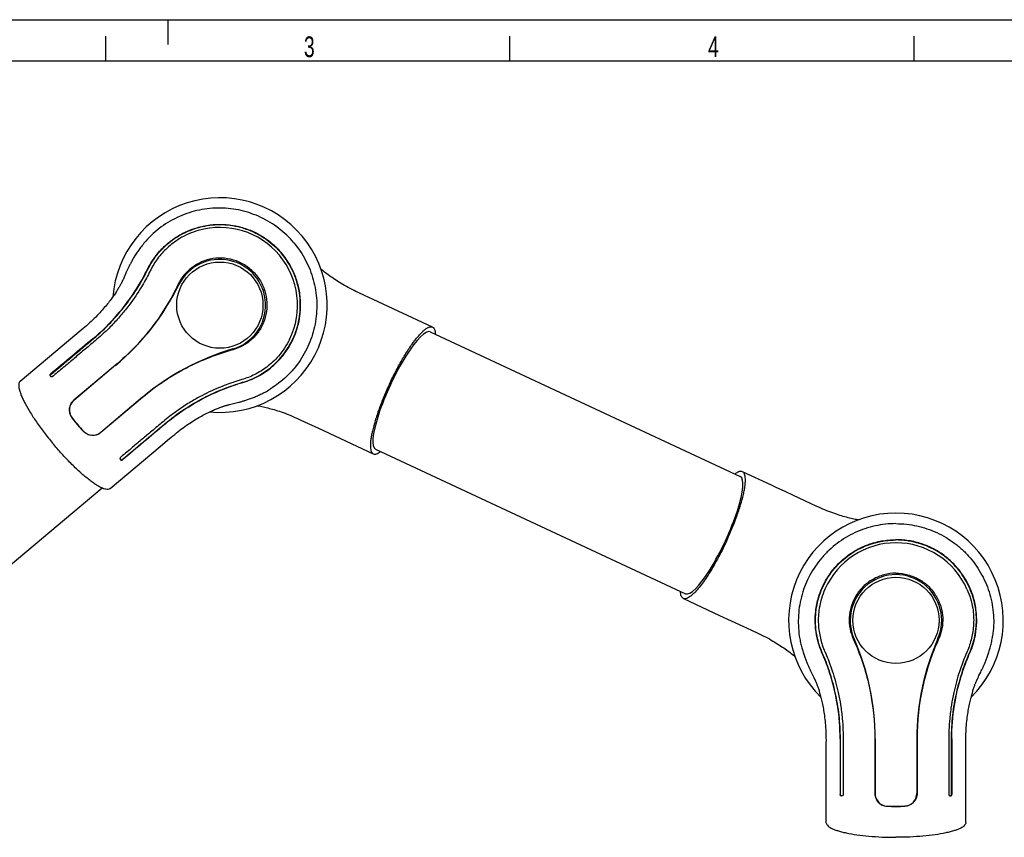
# Model space of a CAD drawing. Extents: x 0 to 420, y 0 to 297.
# Tile 5 of 10: x 112 to 231, y 198 to 297. Entities that reach past the tile are written whole.
import ezdxf

# ---------------------------------------------------------------- set-up
doc = ezdxf.new("R2010")
doc.units = 0
doc.header["$LTSCALE"] = 23.1
for name, color, linetype in [('102183_DXF_CONTINUOUS_LINE', 7, 'CONTINUOUS'), ('102187_DXF_CONTINUOUS_LINE', 7, 'CONTINUOUS'), ('102352_DXF_FORMAT', 7, 'CONTINUOUS'), ('105-5475-01_DXF_CONTINUOUS', 7, 'CONTINUOUS'), ('105-5475-02_DXF_CONTINUOUS', 7, 'CONTINUOUS')]:
    doc.layers.add(name, color=color, linetype=linetype)
doc.styles.get("Standard").update_dxf_attribs({"font": 'txt', "width": 0.7})

msp = doc.modelspace()

# ---------------------------------------------------------------- linework, layer by layer
at = {"layer": '102183_DXF_CONTINUOUS_LINE', "color": 7, "linetype": 'CONTINUOUS'}
msp.add_line((122.07, 240.49), (76.18, 201.99), dxfattribs=at)
at = {"layer": '102187_DXF_CONTINUOUS_LINE', "color": 7, "linetype": 'CONTINUOUS'}
for p, q in [((161.62, 259.34), (199.03, 241.9)), ((155.03, 245.2), (192.44, 227.76))]:
    msp.add_line(p, q, dxfattribs=at)
at = {"layer": '102352_DXF_FORMAT', "color": 7, "linetype": 'CONTINUOUS'}
for p, q in [((0, 297), (420, 297)), ((130, 294), (130, 297)), ((122.5, 292), (122.5, 295)), ((171.25, 292), (171.25, 295)), ((220, 292), (220, 295)), ((415, 292), (25, 292))]:
    msp.add_line(p, q, dxfattribs=at)
at = {"layer": '105-5475-01_DXF_CONTINUOUS', "color": 7, "linetype": 'CONTINUOUS'}
for p, q in [((124.9, 266.41), (124.71, 265.96)), ((124.96, 266.54), (124.9, 266.41)), ((125.03, 266.69), (124.96, 266.54)), ((124.65, 265.82), (124.61, 265.72)), ((124.71, 265.96), (124.65, 265.82)), ((153.68, 263.75), (152.92, 264.11)), ((154.74, 263.26), (153.68, 263.75)), ((161.9, 259.92), (154.74, 263.26)), ((117.98, 258.26), (112.16, 253.37)), ((123.66, 255.33), (118.62, 251.1)), ((123.67, 255.31), (118.64, 251.08)), ((116.16, 254.04), (116.06, 253.95)), ((126.91, 251.45), (121.88, 247.22)), ((126.93, 251.43), (121.89, 247.21)), ((137.58, 250.62), (138.05, 250.73)), ((138.05, 250.73), (138.2, 250.77)), ((138.2, 250.77), (138.36, 250.81)), ((138.36, 250.81), (138.53, 250.85)), ((137.23, 250.53), (137.33, 250.56)), ((137.33, 250.56), (137.43, 250.58)), ((137.43, 250.58), (137.58, 250.62)), ((148.14, 247.71), (154.76, 244.62)), ((129.06, 245.52), (129.95, 246.27)), ((129.95, 246.27), (130.59, 246.81)), ((123.01, 240.44), (129.06, 245.52)), ((124.35, 244.27), (124.26, 244.19))]:
    msp.add_line(p, q, dxfattribs=at)
for points in [[(127.31, 270.29), (127.19, 270.16), (127.08, 270.03), (126.98, 269.9), (126.88, 269.78), (126.78, 269.65), (126.69, 269.53), (126.6, 269.41), (126.51, 269.29), (126.42, 269.17), (126.34, 269.05), (126.26, 268.94), (126.19, 268.82), (126.11, 268.71), (126.04, 268.6), (125.97, 268.49), (125.91, 268.38), (125.84, 268.27), (125.78, 268.16), (125.72, 268.06), (125.66, 267.95), (125.61, 267.85), (125.55, 267.75), (125.5, 267.65), (125.45, 267.56), (125.4, 267.46), (125.35, 267.37), (125.31, 267.28), (125.26, 267.19), (125.22, 267.1), (125.18, 267.01), (125.14, 266.93), (125.1, 266.85), (125.03, 266.69)], [(152.92, 264.11), (152.67, 264.22), (152.44, 264.34), (152.2, 264.45), (151.97, 264.57), (151.74, 264.69), (151.52, 264.81), (151.3, 264.93), (151.09, 265.06), (150.88, 265.18), (150.68, 265.3), (150.49, 265.42), (150.31, 265.54), (150.13, 265.65), (149.95, 265.77), (149.78, 265.89), (149.62, 266), (149.46, 266.11), (149.31, 266.22), (149.16, 266.33), (149.02, 266.44), (148.88, 266.54), (148.75, 266.65), (148.62, 266.75), (148.49, 266.86), (148.46, 266.88)], [(124.61, 265.72), (124.56, 265.63), (124.54, 265.59), (124.52, 265.54), (124.5, 265.49), (124.48, 265.44), (124.45, 265.39), (124.43, 265.34), (124.4, 265.29), (124.37, 265.23), (124.34, 265.17), (124.3, 265.1), (124.27, 265.04), (124.23, 264.96), (124.18, 264.89), (124.14, 264.81), (124.09, 264.73), (124.04, 264.64), (123.98, 264.55), (123.92, 264.45), (123.86, 264.35), (123.79, 264.25), (123.72, 264.14), (123.65, 264.03), (123.57, 263.91), (123.49, 263.79), (123.4, 263.67), (123.31, 263.54), (123.21, 263.41), (123.12, 263.27), (123.01, 263.14), (122.91, 263), (122.8, 262.86), (122.68, 262.72), (122.56, 262.57), (122.44, 262.42), (122.31, 262.27), (122.18, 262.12), (122.04, 261.96), (121.9, 261.8), (121.75, 261.63), (121.6, 261.47), (121.43, 261.3), (121.27, 261.13), (121.09, 260.95), (120.91, 260.78), (120.73, 260.61), (120.54, 260.43), (120.35, 260.26), (120.15, 260.09), (119.95, 259.91), (119.75, 259.74), (119.53, 259.56), (117.98, 258.26)], [(138.53, 250.85), (138.61, 250.88), (138.7, 250.9), (138.79, 250.92), (138.89, 250.95), (138.98, 250.98), (139.08, 251.01), (139.18, 251.04), (139.28, 251.07), (139.39, 251.1), (139.49, 251.14), (139.6, 251.17), (139.71, 251.21), (139.82, 251.25), (139.94, 251.29), (140.05, 251.33), (140.17, 251.38), (140.29, 251.43), (140.41, 251.47), (140.53, 251.53), (140.66, 251.58), (140.78, 251.63), (140.91, 251.69), (141.04, 251.75), (141.17, 251.81), (141.31, 251.88), (141.44, 251.95), (141.58, 252.02), (141.72, 252.09), (141.86, 252.17), (142, 252.25), (142.14, 252.34), (142.3, 252.43)], [(130.59, 246.81), (130.8, 246.98), (131, 247.15), (131.21, 247.32), (131.41, 247.47), (131.62, 247.63), (131.82, 247.78), (132.02, 247.93), (132.23, 248.07), (132.42, 248.2), (132.62, 248.33), (132.81, 248.46), (132.99, 248.58), (133.18, 248.69), (133.36, 248.8), (133.53, 248.9), (133.7, 249), (133.87, 249.1), (134.03, 249.19), (134.2, 249.28), (134.35, 249.36), (134.51, 249.44), (134.66, 249.52), (134.81, 249.59), (134.95, 249.66), (135.1, 249.73), (135.23, 249.79), (135.37, 249.85), (135.49, 249.91), (135.61, 249.96), (135.73, 250.02), (135.85, 250.06), (135.96, 250.11), (136.07, 250.15), (136.17, 250.19), (136.26, 250.23), (136.35, 250.26), (136.44, 250.29), (136.52, 250.32), (136.59, 250.34), (136.67, 250.37), (136.74, 250.39), (136.8, 250.41), (136.86, 250.43), (136.92, 250.45), (136.98, 250.46), (137.03, 250.48), (137.08, 250.49), (137.13, 250.51), (137.18, 250.52), (137.23, 250.53)], [(140.79, 250.44), (140.84, 250.44), (140.99, 250.41), (141.16, 250.37), (141.33, 250.34), (141.5, 250.3), (141.67, 250.26), (141.85, 250.22), (142.03, 250.17), (142.22, 250.12), (142.41, 250.07), (142.6, 250.02), (142.81, 249.96), (143.01, 249.89), (143.22, 249.83), (143.44, 249.76), (143.66, 249.68), (143.88, 249.6), (144.12, 249.52), (144.35, 249.43), (144.59, 249.34), (144.82, 249.24), (145.06, 249.14), (145.3, 249.03), (145.54, 248.92), (145.79, 248.81), (146.03, 248.69), (148.14, 247.71)]]:
    msp.add_lwpolyline(points, dxfattribs=at)
msp.add_circle((136.25, 262.57), 5.2, dxfattribs=at)
for centre, radius, start, end in [((136.25, 262.57), 12.95, 264.4521, 175.5479), ((136.25, 262.57), 9.37, 40.0038, 106.1448), ((136.25, 262.57), 9.37, 333.8552, 39.9962), ((136.25, 262.57), 5.52, 286.5124, 153.4876), ((104.35, 278.33), 30.06, 309.9977, 333.7368), ((146.23, 228.42), 30.06, 106.2632, 130.0023), ((115.97, 254.08), 0.183, 206.6406, 215.6921), ((115.98, 254.12), 0.214, 220.0097, 222.3259), ((119.61, 249.92), 1.52, 130, 216.8981), ((135.42, 261.87), 21.35, 217.0917, 222.9083), ((134.39, 261.02), 20, 216.8981, 223.1019), ((120.9, 248.39), 1.52, 223.1019, 310), ((124.41, 244.08), 0.214, 217.6741, 219.9903)]:
    msp.add_arc(centre, radius, start, end, dxfattribs=at)
msp.add_ellipse((158.33, 252.27), major_axis=(3.3, 7.07), ratio=0.212557, start_param=0, end_param=3.141593, dxfattribs=at)
for points, knots in [([(145.19, 270.07), (144.65, 270.72), (143.42, 271.9), (141.24, 273.23), (139.23, 273.93), (137.57, 274.22), (135.88, 274.33), (133.76, 274.13), (131.74, 273.48), (130.23, 272.71), (128.81, 271.79), (127.87, 270.92), (127.31, 270.29)], [0, 0, 0, 0, 0.124952, 0.249907, 0.374863, 0.437431, 0.499999, 0.624954, 0.749909, 0.812477, 0.875045, 1, 1, 1, 1]), ([(127.53, 266.91), (127.69, 267.24), (128.06, 267.88), (128.8, 268.91), (129.74, 269.87), (130.96, 270.8), (132.19, 271.47), (133.6, 271.98), (135.02, 272.28), (136.61, 272.35), (138.19, 272.16), (139.72, 271.72), (141.18, 271.03), (142.28, 270.25), (143.12, 269.49), (143.52, 269.06), (143.71, 268.83)], [0, 0, 0, 0, 0.057384, 0.115006, 0.196507, 0.265858, 0.352158, 0.41307, 0.498305, 0.577687, 0.65904, 0.745439, 0.824064, 0.908588, 0.954186, 1, 1, 1, 1]), ([(127.55, 266.88), (127.7, 267.18), (128.04, 267.79), (128.89, 268.99), (130.28, 270.35), (131.99, 271.36), (133.52, 271.91), (135.12, 272.28), (137.2, 272.34), (139.25, 271.87), (140.77, 271.19), (141.85, 270.53), (142.83, 269.74), (143.41, 269.13), (143.68, 268.81)], [0, 0, 0, 0, 0.052855, 0.108798, 0.228278, 0.353136, 0.416537, 0.480339, 0.608749, 0.738351, 0.80361, 0.869008, 0.934486, 1, 1, 1, 1]), ([(133.64, 271.57), (132.86, 271.35), (131.51, 270.76), (129.89, 269.53), (128.89, 268.42), (128.25, 267.48), (127.98, 266.98), (127.85, 266.72)], [0, 0, 0, 0, 0.312013, 0.561363, 0.781044, 0.88863, 1, 1, 1, 1]), ([(145.19, 270.07), (145.73, 269.43), (146.68, 268.01), (147.61, 265.64), (147.95, 263.54), (147.95, 261.85), (147.76, 260.17), (147.2, 258.12), (146.21, 256.23), (145.19, 254.88), (144.03, 253.65), (143.02, 252.87), (142.3, 252.43)], [0, 0, 0, 0, 0.124952, 0.249907, 0.374863, 0.437431, 0.499999, 0.624954, 0.749909, 0.812477, 0.875045, 1, 1, 1, 1]), ([(138.98, 253.26), (139.3, 253.35), (139.96, 253.58), (141.29, 254.22), (142.87, 255.34), (144.17, 256.86), (144.97, 258.26), (145.61, 259.77), (146.03, 261.82), (145.93, 263.91), (145.52, 265.53), (145.06, 266.71), (144.45, 267.81), (143.95, 268.49), (143.68, 268.81)], [0, 0, 0, 0, 0.052855, 0.108798, 0.228278, 0.353136, 0.416537, 0.480339, 0.608749, 0.738351, 0.80361, 0.869008, 0.934486, 1, 1, 1, 1]), ([(139, 253.23), (139.36, 253.34), (140.06, 253.58), (141.19, 254.14), (142.31, 254.9), (143.43, 255.93), (144.3, 257.03), (145.06, 258.33), (145.6, 259.68), (145.94, 261.23), (146.03, 262.82), (145.86, 264.41), (145.43, 265.96), (144.86, 267.18), (144.26, 268.14), (143.9, 268.61), (143.71, 268.83)], [0, 0, 0, 0, 0.057384, 0.115006, 0.196507, 0.265858, 0.352158, 0.41307, 0.498305, 0.577687, 0.65904, 0.745439, 0.824064, 0.908588, 0.954186, 1, 1, 1, 1]), ([(140.61, 266.23), (140.29, 266.6), (139.57, 267.27), (138.26, 267.95), (136.84, 268.28), (135.4, 268.24), (134.04, 267.85), (132.85, 267.15), (131.88, 266.21), (131.41, 265.47), (131.22, 265.08)], [0, 0, 0, 0, 0.130736, 0.261011, 0.390275, 0.517856, 0.643059, 0.765244, 0.88406, 1, 1, 1, 1]), ([(120.98, 258.55), (122.01, 259.42), (123.84, 261.22), (125.75, 263.75), (126.88, 265.65), (127.35, 266.55), (127.53, 266.91)], [0, 0, 0, 0, 0.378784, 0.7174, 0.886853, 1, 1, 1, 1]), ([(121, 258.53), (121.72, 259.14), (123.1, 260.43), (124.9, 262.53), (126.38, 264.69), (127.2, 266.16), (127.55, 266.88)], [0, 0, 0, 0, 0.267049, 0.528321, 0.775629, 1, 1, 1, 1]), ([(127.85, 266.72), (127.77, 266.57), (127.4, 265.83), (126.55, 264.33), (125.37, 262.62), (124.12, 261.1), (123.09, 259.99), (122.1, 259.04), (121.48, 258.5), (121.21, 258.27)], [0, 0, 0, 0, 0.045663, 0.2294, 0.480782, 0.618909, 0.773644, 0.901382, 1, 1, 1, 1]), ([(140.61, 266.23), (140.92, 265.86), (141.45, 265.02), (141.9, 263.62), (141.97, 262.16), (141.68, 260.75), (141.06, 259.48), (140.17, 258.43), (139.08, 257.64), (138.26, 257.31), (137.84, 257.19)], [0, 0, 0, 0, 0.130736, 0.261011, 0.390275, 0.517856, 0.643059, 0.765244, 0.88406, 1, 1, 1, 1]), ([(131.22, 265.08), (130.36, 263.26), (128.18, 259.71), (125.29, 256.69), (123.66, 255.33)], [0, 0, 0, 0, 0.485728, 1, 1, 1, 1]), ([(156.7, 253.03), (156.94, 253.53), (157.42, 254.51), (158.18, 255.9), (158.93, 257.14), (159.57, 258.06), (160.06, 258.68), (160.39, 259.06), (160.7, 259.38), (160.99, 259.63), (161.26, 259.81), (161.5, 259.93), (161.71, 259.97), (161.84, 259.95), (161.9, 259.92)], [0, 0, 0, 0, 0.186902, 0.366509, 0.532006, 0.677472, 0.741191, 0.79827, 0.848388, 0.891371, 0.92726, 0.956445, 0.979965, 1, 1, 1, 1]), ([(161.9, 259.92), (161.95, 259.9), (162.05, 259.81), (162.16, 259.62), (162.22, 259.36), (162.24, 259.16), (162.25, 259.05)], [0, 0, 0, 0, 0.183889, 0.400166, 0.669035, 1, 1, 1, 1]), ([(120.98, 258.55), (120.12, 257.83), (118.4, 256.39), (116.69, 254.95), (115.83, 254.24)], [0, 0, 0, 0, 0.5, 1, 1, 1, 1]), ([(115.85, 254.21), (116.71, 254.93), (118.42, 256.37), (120.14, 257.81), (121, 258.53)], [0, 0, 0, 0, 0.5, 1, 1, 1, 1]), ([(121.21, 258.27), (120.76, 257.89), (119.91, 257.18), (118.68, 256.15), (117.46, 255.12), (116.62, 254.42), (116.16, 254.04)], [0, 0, 0, 0, 0.270891, 0.500242, 0.729758, 1, 1, 1, 1]), ([(144.66, 258.44), (144.3, 257.72), (143.49, 256.49), (142, 255.1), (140.73, 254.31), (139.69, 253.84), (139.15, 253.66), (138.88, 253.58)], [0, 0, 0, 0, 0.312013, 0.561363, 0.781044, 0.88863, 1, 1, 1, 1]), ([(137.84, 257.19), (135.9, 256.65), (132.02, 255.12), (128.56, 252.8), (126.93, 251.43)], [0, 0, 0, 0, 0.485728, 1, 1, 1, 1]), ([(115.81, 253.99), (115.8, 254.01), (115.77, 254.05), (115.77, 254.12), (115.78, 254.19), (115.81, 254.22), (115.83, 254.23)], [0, 0, 0, 0, 0.279917, 0.527455, 0.75607, 1, 1, 1, 1]), ([(115.81, 254), (115.8, 254.01), (115.79, 254.05), (115.79, 254.1), (115.8, 254.16), (115.83, 254.2), (115.85, 254.21)], [0, 0, 0, 0, 0.210139, 0.433809, 0.689926, 1, 1, 1, 1]), ([(112.16, 253.37), (112.11, 253.34), (112.03, 253.23), (111.98, 253.01), (111.99, 252.75), (112.04, 252.43), (112.15, 252.06), (112.3, 251.65), (112.51, 251.18), (112.86, 250.48), (113.43, 249.52), (114.23, 248.3), (115.17, 247.03), (115.85, 246.18), (116.21, 245.76)], [0, 0, 0, 0, 0.020034, 0.043551, 0.072734, 0.108621, 0.151601, 0.201716, 0.258795, 0.322514, 0.467981, 0.633482, 0.813093, 1, 1, 1, 1]), ([(116.07, 253.95), (116.05, 253.94), (116.01, 253.92), (115.92, 253.91), (115.85, 253.95), (115.82, 253.98)], [0, 0, 0, 0, 0.243261, 0.46985, 1, 1, 1, 1]), ([(138.88, 253.58), (138.72, 253.53), (137.93, 253.29), (136.29, 252.71), (134.41, 251.85), (132.69, 250.89), (131.42, 250.06), (130.31, 249.25), (129.67, 248.74), (129.4, 248.51)], [0, 0, 0, 0, 0.045663, 0.2294, 0.480782, 0.618909, 0.773644, 0.901382, 1, 1, 1, 1]), ([(129.62, 248.25), (130.35, 248.87), (131.86, 250), (134.24, 251.4), (136.62, 252.49), (138.21, 253.03), (138.98, 253.26)], [0, 0, 0, 0, 0.267049, 0.528321, 0.775629, 1, 1, 1, 1]), ([(129.64, 248.23), (130.67, 249.1), (132.76, 250.59), (135.59, 252.03), (137.66, 252.82), (138.62, 253.12), (139, 253.23)], [0, 0, 0, 0, 0.378784, 0.7174, 0.886853, 1, 1, 1, 1]), ([(156.7, 253.03), (156.47, 252.53), (156.03, 251.53), (155.45, 250.06), (154.99, 248.68), (154.7, 247.61), (154.53, 246.83), (154.45, 246.33), (154.41, 245.89), (154.4, 245.5), (154.43, 245.18), (154.5, 244.93), (154.6, 244.73), (154.71, 244.65), (154.76, 244.62)], [0, 0, 0, 0, 0.186902, 0.366509, 0.532006, 0.677472, 0.741191, 0.79827, 0.848388, 0.891371, 0.92726, 0.956445, 0.979965, 1, 1, 1, 1]), ([(118.62, 251.1), (118.47, 250.98), (118.22, 250.67), (118.05, 250.1), (118.09, 249.51), (118.27, 249.15), (118.39, 249)], [0, 0, 0, 0, 0.252109, 0.501927, 0.750416, 1, 1, 1, 1]), ([(129.4, 248.51), (128.94, 248.13), (128.1, 247.42), (126.88, 246.39), (125.65, 245.36), (124.81, 244.66), (124.35, 244.27)], [0, 0, 0, 0, 0.270891, 0.500242, 0.729758, 1, 1, 1, 1]), ([(121.89, 247.21), (121.74, 247.08), (121.39, 246.89), (120.8, 246.81), (120.23, 246.96), (119.91, 247.2), (119.78, 247.34)], [0, 0, 0, 0, 0.252109, 0.501927, 0.750416, 1, 1, 1, 1]), ([(124.47, 243.93), (125.33, 244.65), (127.04, 246.09), (128.76, 247.53), (129.62, 248.25)], [0, 0, 0, 0, 0.5, 1, 1, 1, 1]), ([(129.64, 248.23), (128.78, 247.51), (127.06, 246.07), (125.35, 244.63), (124.49, 243.91)], [0, 0, 0, 0, 0.5, 1, 1, 1, 1]), ([(123.01, 240.44), (122.96, 240.41), (122.84, 240.35), (122.62, 240.33), (122.36, 240.38), (122.06, 240.49), (121.71, 240.66), (121.33, 240.89), (120.91, 241.17), (120.28, 241.64), (119.43, 242.36), (118.37, 243.37), (117.28, 244.51), (116.56, 245.33), (116.21, 245.76)], [0, 0, 0, 0, 0.020034, 0.043551, 0.072734, 0.108621, 0.151601, 0.201716, 0.258795, 0.322514, 0.467981, 0.633482, 0.813093, 1, 1, 1, 1]), ([(154.76, 244.62), (154.82, 244.6), (154.95, 244.57), (155.17, 244.62), (155.41, 244.74), (155.57, 244.85), (155.65, 244.91)], [0, 0, 0, 0, 0.183889, 0.400166, 0.669035, 1, 1, 1, 1]), ([(124.26, 244.19), (124.24, 244.18), (124.21, 244.15), (124.19, 244.06), (124.21, 243.98), (124.24, 243.95)], [0, 0, 0, 0, 0.243261, 0.46985, 1, 1, 1, 1]), ([(124.24, 243.94), (124.26, 243.92), (124.3, 243.89), (124.37, 243.87), (124.44, 243.87), (124.47, 243.89), (124.49, 243.91)], [0, 0, 0, 0, 0.279917, 0.527455, 0.75607, 1, 1, 1, 1]), ([(124.28, 243.92), (124.3, 243.91), (124.35, 243.89), (124.42, 243.9), (124.45, 243.92), (124.47, 243.93)], [0, 0, 0, 0, 0.432988, 0.692427, 1, 1, 1, 1])]:
    msp.add_open_spline(points, degree=3, knots=knots, dxfattribs=at)
msp.add_open_spline([(124.23, 243.95), (124.25, 243.94), (124.26, 243.93), (124.28, 243.92)], degree=3, dxfattribs=at)
at = {"layer": '105-5475-02_DXF_CONTINUOUS', "color": 7, "linetype": 'CONTINUOUS'}
for p, q in [((202.78, 240.86), (199.3, 242.48)), ((203.38, 240.58), (202.78, 240.86)), ((204.54, 240.04), (203.38, 240.58)), ((205.38, 239.65), (204.54, 240.04)), ((192.17, 227.18), (196.54, 225.14)), ((196.54, 225.14), (199.32, 223.85)), ((199.32, 223.85), (200.38, 223.35)), ((200.38, 223.35), (201.14, 223)), ((207.45, 218.59), (207.52, 218.45)), ((228.11, 218.45), (228.18, 218.59)), ((228.18, 218.59), (228.26, 218.75)), ((207.52, 218.45), (207.58, 218.31)), ((207.58, 218.31), (207.8, 217.88)), ((207.8, 217.88), (207.87, 217.74)), ((207.87, 217.74), (207.92, 217.65)), ((227.67, 217.55), (227.71, 217.65)), ((227.71, 217.65), (227.76, 217.74)), ((227.76, 217.74), (227.83, 217.88)), ((227.83, 217.88), (228.04, 218.31)), ((228.04, 218.31), (228.11, 218.45)), ((215.27, 210.24), (215.27, 203.66)), ((215.29, 210.24), (215.29, 203.66)), ((220.33, 210.24), (220.33, 203.66)), ((220.36, 210.24), (220.36, 203.66)), ((226.25, 209.23), (226.25, 210.08)), ((226.25, 208.07), (226.25, 209.23)), ((226.25, 200.17), (226.25, 208.07)), ((209.37, 207.48), (209.37, 200.17)), ((211.44, 203.66), (211.44, 203.54)), ((224.19, 203.66), (224.19, 203.54))]:
    msp.add_line(p, q, dxfattribs=at)
for points in [[(213.27, 236.66), (213.23, 236.67), (213.07, 236.7), (212.9, 236.73), (212.74, 236.77), (212.57, 236.81), (212.39, 236.85), (212.21, 236.89), (212.03, 236.93), (211.85, 236.98), (211.65, 237.04), (211.46, 237.09), (211.26, 237.15), (211.05, 237.21), (210.84, 237.28), (210.62, 237.35), (210.4, 237.42), (210.18, 237.5), (209.94, 237.59), (209.71, 237.68), (209.47, 237.77), (209.24, 237.87), (209, 237.97), (208.76, 238.07), (208.52, 238.18), (208.28, 238.29), (205.38, 239.65)], [(201.14, 223), (201.39, 222.88), (201.62, 222.77), (201.86, 222.65), (202.09, 222.54), (202.32, 222.42), (202.54, 222.3), (202.76, 222.17), (202.97, 222.05), (203.18, 221.93), (203.38, 221.81), (203.57, 221.69), (203.76, 221.57), (203.94, 221.45), (204.11, 221.33), (204.28, 221.22), (204.44, 221.11), (204.6, 220.99), (204.75, 220.88), (204.9, 220.78), (205.04, 220.67), (205.18, 220.56), (205.31, 220.46), (205.44, 220.35), (205.57, 220.25), (205.6, 220.22)], [(206.15, 222.65), (206.18, 222.47), (206.21, 222.31), (206.24, 222.15), (206.27, 221.99), (206.3, 221.84), (206.34, 221.69), (206.37, 221.54), (206.41, 221.39), (206.44, 221.25), (206.48, 221.11), (206.52, 220.98), (206.56, 220.85), (206.6, 220.72), (206.64, 220.59), (206.68, 220.47), (206.72, 220.35), (206.76, 220.23), (206.8, 220.11), (206.84, 220), (206.89, 219.89), (206.93, 219.78), (206.97, 219.67), (207.01, 219.57), (207.05, 219.47), (207.09, 219.37), (207.14, 219.27), (207.18, 219.18), (207.22, 219.09), (207.26, 219), (207.3, 218.91), (207.33, 218.83), (207.37, 218.75), (207.45, 218.59)], [(228.26, 218.75), (228.29, 218.83), (228.33, 218.91), (228.37, 219), (228.41, 219.09), (228.45, 219.18), (228.49, 219.27), (228.53, 219.37), (228.58, 219.47), (228.62, 219.57), (228.66, 219.67), (228.7, 219.78), (228.74, 219.89), (228.78, 220), (228.83, 220.11), (228.87, 220.23), (228.91, 220.35), (228.95, 220.47), (228.99, 220.59), (229.03, 220.72), (229.07, 220.85), (229.11, 220.98), (229.15, 221.11), (229.18, 221.25), (229.22, 221.39), (229.26, 221.54), (229.29, 221.69), (229.32, 221.84), (229.36, 221.99), (229.39, 222.15), (229.42, 222.31), (229.45, 222.47), (229.47, 222.65)], [(207.92, 217.65), (207.96, 217.55), (207.98, 217.51), (208, 217.46), (208.03, 217.41), (208.05, 217.36), (208.07, 217.31), (208.09, 217.26), (208.12, 217.2), (208.14, 217.14), (208.17, 217.08), (208.2, 217.01), (208.22, 216.94), (208.25, 216.87), (208.28, 216.79), (208.32, 216.7), (208.35, 216.61), (208.38, 216.52), (208.42, 216.41), (208.45, 216.31), (208.49, 216.19), (208.53, 216.07), (208.56, 215.95), (208.6, 215.82), (208.64, 215.69), (208.68, 215.55), (208.72, 215.4), (208.76, 215.25), (208.8, 215.09), (208.83, 214.93), (208.87, 214.76), (208.91, 214.59), (208.95, 214.42), (208.98, 214.24), (209.02, 214.05), (209.06, 213.86), (209.09, 213.67), (209.12, 213.47), (209.15, 213.26), (209.18, 213.05), (209.21, 212.83), (209.24, 212.6), (209.27, 212.37), (209.29, 212.13), (209.31, 211.89), (209.33, 211.64), (209.35, 211.38), (209.36, 211.13), (209.37, 210.87), (209.37, 210.61), (209.37, 210.34), (209.38, 210.08), (209.37, 209.8), (209.37, 207.48)], [(226.25, 210.08), (226.25, 210.34), (226.26, 210.61), (226.26, 210.87), (226.27, 211.13), (226.28, 211.38), (226.3, 211.64), (226.32, 211.89), (226.34, 212.13), (226.36, 212.37), (226.39, 212.6), (226.42, 212.83), (226.44, 213.05), (226.47, 213.26), (226.51, 213.47), (226.54, 213.67), (226.57, 213.86), (226.61, 214.05), (226.64, 214.24), (226.68, 214.42), (226.72, 214.59), (226.76, 214.76), (226.79, 214.93), (226.83, 215.09), (226.87, 215.25), (226.91, 215.4), (226.95, 215.55), (226.99, 215.69), (227.03, 215.82), (227.07, 215.95), (227.1, 216.07), (227.14, 216.19), (227.18, 216.31), (227.21, 216.41), (227.25, 216.52), (227.28, 216.61), (227.31, 216.7), (227.34, 216.79), (227.37, 216.87), (227.4, 216.94), (227.43, 217.01), (227.46, 217.08), (227.49, 217.14), (227.51, 217.2), (227.53, 217.26), (227.56, 217.31), (227.58, 217.36), (227.6, 217.41), (227.63, 217.46), (227.65, 217.51), (227.67, 217.55)]]:
    msp.add_lwpolyline(points, dxfattribs=at)
msp.add_circle((217.81, 224.54), 5.2, dxfattribs=at)
for centre, radius, start, end in [((217.81, 224.54), 12.95, 314.4521, 225.5479), ((217.82, 224.53), 9.37, 90.0038, 156.1448), ((217.81, 224.53), 9.37, 23.8552, 89.9962), ((217.81, 224.54), 5.52, 336.5124, 203.4876), ((191.12, 229.98), 3.17, 307.433, 308.3059), ((190.94, 230.2), 3.45, 308.3097, 309.4363), ((185.24, 210.24), 30.06, 359.9977, 23.7368), ((250.39, 210.24), 30.06, 156.2632, 180.0023), ((211.29, 203.55), 0.183, 256.6406, 265.6921), ((211.26, 203.58), 0.214, 270.0097, 272.3259), ((216.81, 203.66), 1.52, 180, 266.8981), ((218.81, 203.66), 1.52, 273.1019, 360), ((224.37, 203.58), 0.214, 267.6741, 269.9903), ((224.34, 203.55), 0.183, 274.3079, 283.3594), ((217.81, 222.12), 20, 266.8981, 273.1019), ((217.81, 223.45), 21.35, 267.0917, 272.9083)]:
    msp.add_arc(centre, radius, start, end, dxfattribs=at)
msp.add_ellipse((195.73, 234.83), major_axis=(3.3, 7.07), ratio=0.212557, start_param=-3.141593, end_param=0, dxfattribs=at)
for points, knots in [([(197.36, 234.07), (197.59, 234.58), (198.03, 235.57), (198.61, 237.04), (199.07, 238.43), (199.37, 239.5), (199.53, 240.27), (199.61, 240.77), (199.65, 241.22), (199.66, 241.6), (199.63, 241.92), (199.56, 242.18), (199.46, 242.37), (199.35, 242.46), (199.3, 242.48)], [0, 0, 0, 0, 0.186902, 0.366509, 0.532006, 0.677472, 0.741191, 0.79827, 0.848388, 0.891371, 0.92726, 0.956445, 0.979965, 1, 1, 1, 1]), ([(199.3, 242.48), (199.25, 242.51), (199.11, 242.53), (198.9, 242.49), (198.65, 242.37), (198.49, 242.26), (198.41, 242.19)], [0, 0, 0, 0, 0.183889, 0.400166, 0.669035, 1, 1, 1, 1]), ([(217.81, 236.21), (216.97, 236.21), (215.28, 236.02), (212.86, 235.21), (211.03, 234.12), (209.74, 233.03), (208.57, 231.81), (207.36, 230.06), (206.56, 228.09), (206.18, 226.44), (205.98, 224.76), (206.03, 223.49), (206.15, 222.65)], [0, 0, 0, 0, 0.124952, 0.249907, 0.374863, 0.437431, 0.499999, 0.624954, 0.749909, 0.812477, 0.875045, 1, 1, 1, 1]), ([(217.81, 236.21), (218.66, 236.21), (220.35, 236.02), (222.77, 235.21), (224.59, 234.12), (225.89, 233.03), (227.06, 231.81), (228.26, 230.06), (229.07, 228.09), (229.45, 226.44), (229.65, 224.76), (229.6, 223.49), (229.47, 222.65)], [0, 0, 0, 0, 0.124952, 0.249907, 0.374863, 0.437431, 0.499999, 0.624954, 0.749909, 0.812477, 0.875045, 1, 1, 1, 1]), ([(197.36, 234.07), (197.02, 233.34), (196.32, 231.96), (195.38, 230.35), (194.62, 229.23), (194.1, 228.54), (193.61, 227.98), (193.29, 227.66), (193.13, 227.53)], [0, 0, 0, 0, 0.308581, 0.59168, 0.716613, 0.827369, 0.922209, 1, 1, 1, 1]), ([(208.89, 220.64), (208.74, 220.98), (208.48, 221.68), (208.18, 222.91), (208.04, 224.25), (208.11, 225.77), (208.39, 227.15), (208.9, 228.55), (209.59, 229.84), (210.56, 231.1), (211.72, 232.19), (213.04, 233.08), (214.51, 233.75), (215.81, 234.1), (216.93, 234.25), (217.52, 234.28), (217.81, 234.28)], [0, 0, 0, 0, 0.057384, 0.115006, 0.196507, 0.265858, 0.352158, 0.41307, 0.498305, 0.577687, 0.65904, 0.745439, 0.824064, 0.908588, 0.954186, 1, 1, 1, 1]), ([(208.92, 220.64), (208.79, 220.95), (208.54, 221.61), (208.17, 223.03), (208.02, 224.96), (208.35, 226.93), (208.9, 228.45), (209.66, 229.91), (210.95, 231.55), (212.62, 232.81), (214.12, 233.54), (215.32, 233.94), (216.55, 234.19), (217.39, 234.24), (217.81, 234.24)], [0, 0, 0, 0, 0.052855, 0.108798, 0.228278, 0.353136, 0.416537, 0.480339, 0.608749, 0.738351, 0.80361, 0.869008, 0.934486, 1, 1, 1, 1]), ([(226.74, 220.64), (226.89, 220.98), (227.15, 221.68), (227.45, 222.91), (227.59, 224.25), (227.52, 225.77), (227.24, 227.15), (226.73, 228.55), (226.04, 229.84), (225.07, 231.1), (223.91, 232.19), (222.59, 233.08), (221.12, 233.75), (219.82, 234.1), (218.7, 234.25), (218.11, 234.28), (217.81, 234.28)], [0, 0, 0, 0, 0.057384, 0.115006, 0.196507, 0.265858, 0.352158, 0.41307, 0.498305, 0.577687, 0.65904, 0.745439, 0.824064, 0.908588, 0.954186, 1, 1, 1, 1]), ([(226.7, 220.64), (226.84, 220.95), (227.09, 221.61), (227.45, 223.03), (227.61, 224.96), (227.28, 226.93), (226.73, 228.45), (225.97, 229.91), (224.68, 231.55), (223.01, 232.81), (221.51, 233.54), (220.31, 233.94), (219.07, 234.19), (218.23, 234.24), (217.81, 234.24)], [0, 0, 0, 0, 0.052855, 0.108798, 0.228278, 0.353136, 0.416537, 0.480339, 0.608749, 0.738351, 0.80361, 0.869008, 0.934486, 1, 1, 1, 1]), ([(217.81, 230.23), (217.33, 230.23), (216.35, 230.1), (214.99, 229.54), (213.82, 228.66), (212.93, 227.53), (212.35, 226.24), (212.12, 224.88), (212.22, 223.54), (212.49, 222.69), (212.67, 222.3)], [0, 0, 0, 0, 0.130736, 0.261011, 0.390275, 0.517856, 0.643059, 0.765244, 0.88406, 1, 1, 1, 1]), ([(217.81, 230.23), (218.3, 230.23), (219.28, 230.1), (220.64, 229.54), (221.81, 228.66), (222.7, 227.53), (223.27, 226.24), (223.51, 224.88), (223.41, 223.54), (223.14, 222.69), (222.96, 222.3)], [0, 0, 0, 0, 0.130736, 0.261011, 0.390275, 0.517856, 0.643059, 0.765244, 0.88406, 1, 1, 1, 1]), ([(209.24, 228.32), (208.92, 227.59), (208.5, 226.17), (208.39, 224.14), (208.61, 222.66), (208.92, 221.56), (209.12, 221.03), (209.24, 220.77)], [0, 0, 0, 0, 0.312013, 0.561363, 0.781044, 0.88863, 1, 1, 1, 1]), ([(226.38, 228.32), (226.71, 227.59), (227.13, 226.17), (227.24, 224.14), (227.02, 222.66), (226.71, 221.56), (226.51, 221.03), (226.39, 220.77)], [0, 0, 0, 0, 0.312013, 0.561363, 0.781044, 0.88863, 1, 1, 1, 1]), ([(192.17, 227.18), (192.11, 227.21), (192.01, 227.29), (191.9, 227.49), (191.84, 227.75), (191.82, 227.94), (191.82, 228.05)], [0, 0, 0, 0, 0.183889, 0.400166, 0.669035, 1, 1, 1, 1]), ([(193.04, 227.46), (192.96, 227.4), (192.8, 227.29), (192.56, 227.18), (192.35, 227.13), (192.22, 227.16), (192.17, 227.18)], [0, 0, 0, 0, 0.329927, 0.598452, 0.815135, 1, 1, 1, 1]), ([(212.67, 222.3), (213.5, 220.47), (214.82, 216.51), (215.27, 212.36), (215.27, 210.24)], [0, 0, 0, 0, 0.485728, 1, 1, 1, 1]), ([(222.96, 222.3), (222.13, 220.47), (220.81, 216.51), (220.36, 212.36), (220.36, 210.24)], [0, 0, 0, 0, 0.485728, 1, 1, 1, 1]), ([(211.08, 210.25), (211.08, 211.6), (210.88, 214.16), (210.16, 217.25), (209.44, 219.34), (209.05, 220.28), (208.89, 220.64)], [0, 0, 0, 0, 0.378784, 0.7174, 0.886853, 1, 1, 1, 1]), ([(211.11, 210.25), (211.11, 211.2), (211, 213.09), (210.55, 215.82), (209.85, 218.34), (209.25, 219.91), (208.92, 220.64)], [0, 0, 0, 0, 0.267049, 0.528321, 0.775629, 1, 1, 1, 1]), ([(209.24, 220.77), (209.3, 220.62), (209.63, 219.86), (210.23, 218.23), (210.78, 216.23), (211.15, 214.3), (211.34, 212.8), (211.43, 211.42), (211.44, 210.61), (211.44, 210.25)], [0, 0, 0, 0, 0.045663, 0.2294, 0.480782, 0.618909, 0.773644, 0.901382, 1, 1, 1, 1]), ([(226.39, 220.77), (226.33, 220.62), (226, 219.86), (225.39, 218.23), (224.85, 216.23), (224.48, 214.3), (224.29, 212.8), (224.2, 211.42), (224.19, 210.61), (224.18, 210.25)], [0, 0, 0, 0, 0.045663, 0.2294, 0.480782, 0.618909, 0.773644, 0.901382, 1, 1, 1, 1]), ([(224.52, 210.25), (224.52, 211.2), (224.62, 213.09), (225.08, 215.82), (225.78, 218.34), (226.38, 219.91), (226.7, 220.64)], [0, 0, 0, 0, 0.267049, 0.528321, 0.775629, 1, 1, 1, 1]), ([(224.55, 210.25), (224.55, 211.6), (224.75, 214.16), (225.47, 217.25), (226.19, 219.34), (226.58, 220.28), (226.74, 220.64)], [0, 0, 0, 0, 0.378784, 0.7174, 0.886853, 1, 1, 1, 1]), ([(211.08, 210.25), (211.08, 209.13), (211.08, 206.89), (211.07, 204.66), (211.07, 203.54)], [0, 0, 0, 0, 0.5, 1, 1, 1, 1]), ([(211.11, 203.54), (211.11, 204.66), (211.11, 206.89), (211.11, 209.13), (211.11, 210.25)], [0, 0, 0, 0, 0.5, 1, 1, 1, 1]), ([(211.44, 210.25), (211.45, 209.66), (211.44, 208.56), (211.44, 206.96), (211.44, 205.35), (211.44, 204.26), (211.44, 203.66)], [0, 0, 0, 0, 0.270891, 0.500242, 0.729758, 1, 1, 1, 1]), ([(224.18, 210.25), (224.18, 209.66), (224.18, 208.56), (224.19, 206.96), (224.19, 205.35), (224.19, 204.26), (224.19, 203.66)], [0, 0, 0, 0, 0.270891, 0.500242, 0.729758, 1, 1, 1, 1]), ([(224.52, 203.54), (224.52, 204.66), (224.52, 206.89), (224.52, 209.13), (224.52, 210.25)], [0, 0, 0, 0, 0.5, 1, 1, 1, 1]), ([(224.55, 210.25), (224.55, 209.13), (224.55, 206.89), (224.55, 204.66), (224.55, 203.54)], [0, 0, 0, 0, 0.5, 1, 1, 1, 1]), ([(211.26, 203.37), (211.23, 203.37), (211.18, 203.38), (211.12, 203.41), (211.08, 203.47), (211.07, 203.51), (211.07, 203.53)], [0, 0, 0, 0, 0.279917, 0.527455, 0.75607, 1, 1, 1, 1]), ([(211.24, 203.37), (211.23, 203.37), (211.2, 203.39), (211.15, 203.42), (211.11, 203.47), (211.11, 203.51), (211.11, 203.53)], [0, 0, 0, 0, 0.210139, 0.433809, 0.689926, 1, 1, 1, 1]), ([(211.44, 203.54), (211.44, 203.52), (211.44, 203.47), (211.38, 203.4), (211.31, 203.37), (211.27, 203.37)], [0, 0, 0, 0, 0.243261, 0.46985, 1, 1, 1, 1]), ([(215.27, 203.66), (215.27, 203.47), (215.35, 203.07), (215.67, 202.58), (216.15, 202.23), (216.54, 202.14), (216.73, 202.13)], [0, 0, 0, 0, 0.252109, 0.501927, 0.750416, 1, 1, 1, 1]), ([(220.36, 203.66), (220.36, 203.47), (220.28, 203.07), (219.96, 202.58), (219.48, 202.23), (219.09, 202.14), (218.9, 202.13)], [0, 0, 0, 0, 0.252109, 0.501927, 0.750416, 1, 1, 1, 1]), ([(224.19, 203.54), (224.19, 203.52), (224.19, 203.47), (224.25, 203.4), (224.32, 203.37), (224.36, 203.37)], [0, 0, 0, 0, 0.243261, 0.46985, 1, 1, 1, 1]), ([(224.37, 203.37), (224.4, 203.37), (224.45, 203.38), (224.51, 203.41), (224.55, 203.47), (224.55, 203.51), (224.55, 203.53)], [0, 0, 0, 0, 0.279917, 0.527455, 0.75607, 1, 1, 1, 1]), ([(224.38, 203.37), (224.4, 203.37), (224.43, 203.39), (224.48, 203.42), (224.51, 203.47), (224.52, 203.51), (224.52, 203.53)], [0, 0, 0, 0, 0.210139, 0.433809, 0.689926, 1, 1, 1, 1]), ([(209.37, 200.17), (209.37, 200.11), (209.41, 199.98), (209.54, 199.81), (209.74, 199.64), (210.02, 199.48), (210.37, 199.32), (210.79, 199.17), (211.28, 199.03), (212.05, 198.85), (213.15, 198.66), (214.59, 198.5), (216.17, 198.4), (217.26, 198.38), (217.81, 198.38)], [0, 0, 0, 0, 0.020034, 0.043551, 0.072734, 0.108621, 0.151601, 0.201716, 0.258795, 0.322514, 0.467981, 0.633482, 0.813093, 1, 1, 1, 1]), ([(226.25, 200.17), (226.25, 200.11), (226.22, 199.98), (226.09, 199.81), (225.89, 199.64), (225.61, 199.48), (225.26, 199.32), (224.84, 199.17), (224.35, 199.03), (223.58, 198.85), (222.48, 198.66), (221.03, 198.5), (219.46, 198.4), (218.37, 198.38), (217.81, 198.38)], [0, 0, 0, 0, 0.020034, 0.043551, 0.072734, 0.108621, 0.151601, 0.201716, 0.258795, 0.322514, 0.467981, 0.633482, 0.813093, 1, 1, 1, 1])]:
    msp.add_open_spline(points, degree=3, knots=knots, dxfattribs=at)

# ---------------------------------------------------------------- texts
at = {"layer": '102352_DXF_FORMAT', "color": 7, "linetype": 'CONTINUOUS', "char_height": 2.5, "attachment_point": 1}
for s, insert, width in [('3', (146.39, 294.98), 2.6786), ('4', (195.14, 294.98), 2.9464)]:
    msp.add_mtext(s, dxfattribs=dict(at, insert=insert, width=width))

doc.saveas('drawing.dxf')
